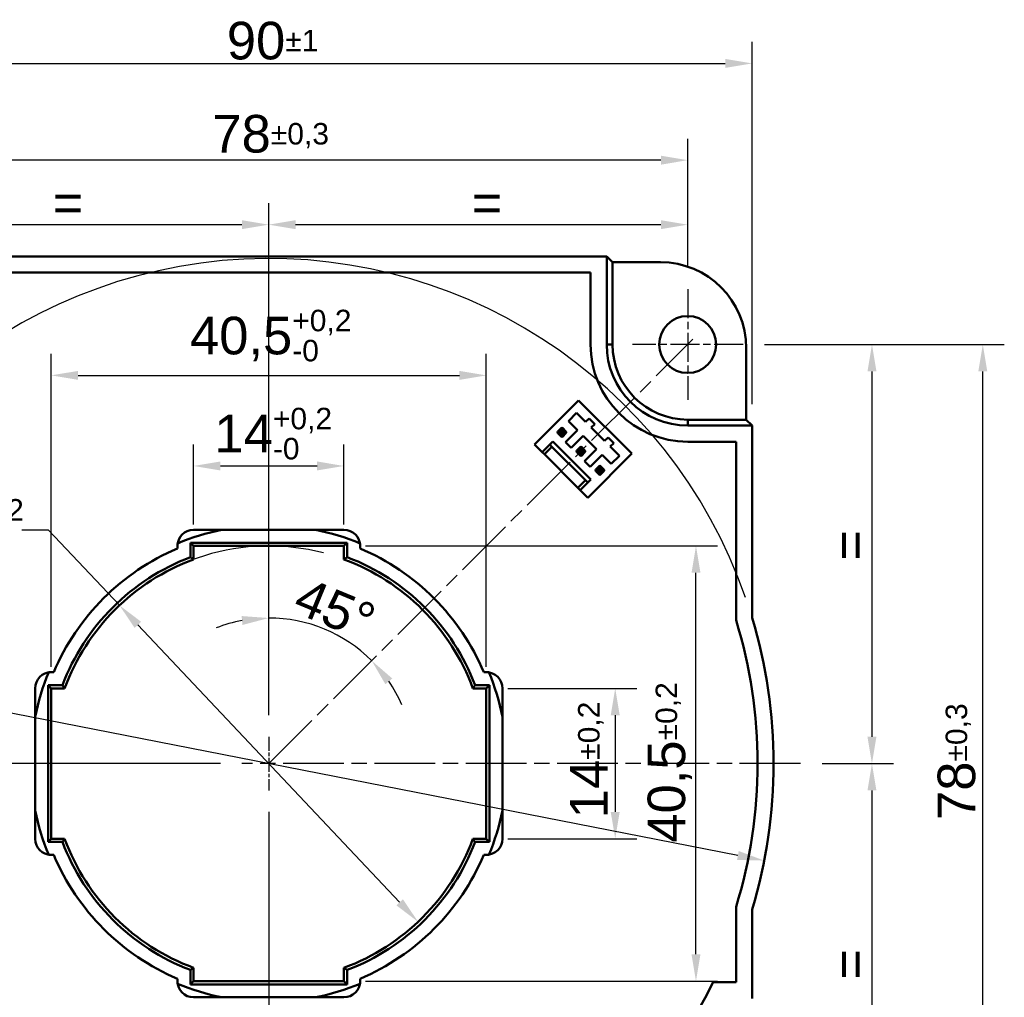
# Model space of a CAD drawing. Header units: millimetres. Extents: x 28 to 267, y 57 to 278.
# Tile 4 of 5: x 80 to 171, y 187 to 278. Entities that reach past the tile are written whole.
import ezdxf

# ---------------------------------------------------------------- set-up
doc = ezdxf.new("R2010")
doc.units = ezdxf.units.MM
doc.linetypes.add('CHAIN', pattern=[0.3543, 0.2362, -0.0295, 0.0591, -0.0295])
doc.linetypes.add('LONG_DASH_DOTTED', pattern=[0.3001, 0.2362, -0.0295, 0.0049, -0.0295])
for name, color, linetype, lineweight in [('Arêtes tangentes visibles(GABARIT)', 7, 'Continuous', 50), ('Arêtes visibles(GABARIT)', 7, 'Continuous', 50), ('Cotes(GABARIT)', 7, 'Continuous', 25), ('Ligne de centre(GABARIT)', 7, 'LONG_DASH_DOTTED', 25), ('Marque de centre(GABARIT)', 7, 'LONG_DASH_DOTTED', 25)]:
    doc.layers.add(name, color=color, linetype=linetype, lineweight=lineweight)
doc.styles.add('Courant-BSI', font='arial.ttf')
doc.dimstyles.new('MS-Relais', dxfattribs={"dimtxt": 3.5, "dimasz": 2.5, "dimexe": 2, "dimexo": 2, "dimgap": 0.3, "dimtad": 1, "dimtoh": 1, "dimrnd": 1e-08, "dimtxsty": 'Courant-BSI', "dimcen": 0.09, "dimdle": 6, "dimclrd": 7, "dimclre": 7, "dimclrt": 7, "dimazin": 2, "dimtfac": 0.571429, "dimtmove": 0, "dimatfit": 3, "dimfxl": 1, "dimtolj": 1, "dimlwd": 25, "dimlwe": 25, "dimarcsym": 0})

# ---------------------------------------------------------------- blocks, each defined once
blk = doc.blocks.new('*D21')
at = {"layer": 'Cotes(GABARIT)', "color": 7, "linetype": 'Continuous', "lineweight": 25}
for p, q in [((154.401, 208.909), (161.051, 208.909)), ((159.051, 206.409), (159.051, 172.409)), ((146.401, 169.909), (161.051, 169.909))]:
    blk.add_line(p, q, dxfattribs=at)
at = {"layer": 'Cotes(GABARIT)', "color": 7, "linetype": 'Continuous'}
for points in [[(158.634, 206.409), (159.467, 206.409), (159.051, 208.909)], [(158.634, 172.409), (159.467, 172.409), (159.051, 169.909)]]:
    blk.add_solid(points, dxfattribs=at)
at = {"layer": 'Defpoints', "color": 0, "linetype": 'Continuous'}
for p in [(152.401, 208.909), (144.401, 169.909), (159.051, 169.909)]:
    blk.add_point(p, dxfattribs=at)
at = {"layer": 'Cotes(GABARIT)', "color": 7, "linetype": 'Continuous', "lineweight": 25, "insert": (155.251, 187.438), "char_height": 3.5, "attachment_point": 1, "rotation": 90, "style": 'Courant-BSI'}
blk.add_mtext('\\A1; =', dxfattribs=at)
blk = doc.blocks.new('*D22')
at = {"layer": 'Cotes(GABARIT)', "color": 7, "linetype": 'Continuous', "lineweight": 25}
for p, q in [((149.051, 247.909), (161.051, 247.909)), ((159.051, 245.409), (159.051, 211.409)), ((154.401, 208.909), (161.051, 208.909))]:
    blk.add_line(p, q, dxfattribs=at)
at = {"layer": 'Cotes(GABARIT)', "color": 7, "linetype": 'Continuous'}
for points in [[(158.634, 245.409), (159.467, 245.409), (159.051, 247.909)], [(158.634, 211.409), (159.467, 211.409), (159.051, 208.909)]]:
    blk.add_solid(points, dxfattribs=at)
at = {"layer": 'Defpoints', "color": 0, "linetype": 'Continuous'}
for p in [(147.051, 247.909), (152.401, 208.909), (159.051, 208.909)]:
    blk.add_point(p, dxfattribs=at)
at = {"layer": 'Cotes(GABARIT)', "color": 7, "linetype": 'Continuous', "lineweight": 25, "insert": (155.251, 226.438), "char_height": 3.5, "attachment_point": 1, "rotation": 90, "style": 'Courant-BSI'}
blk.add_mtext('\\A1; =', dxfattribs=at)
blk = doc.blocks.new('*D23')
at = {"layer": 'Cotes(GABARIT)', "color": 7, "linetype": 'Continuous', "lineweight": 25}
for p, q in [((102.901, 213.409), (102.901, 261.059)), ((141.901, 255.059), (141.901, 261.059)), ((105.401, 259.059), (139.401, 259.059))]:
    blk.add_line(p, q, dxfattribs=at)
at = {"layer": 'Cotes(GABARIT)', "color": 7, "linetype": 'Continuous'}
for points in [[(105.401, 259.475), (105.401, 258.642), (102.901, 259.059)], [(139.401, 259.475), (139.401, 258.642), (141.901, 259.059)]]:
    blk.add_solid(points, dxfattribs=at)
at = {"layer": 'Defpoints', "color": 0, "linetype": 'Continuous'}
for p in [(141.901, 259.059), (141.901, 253.059), (102.901, 211.409)]:
    blk.add_point(p, dxfattribs=at)
at = {"layer": 'Cotes(GABARIT)', "color": 7, "linetype": 'Continuous', "lineweight": 25, "insert": (120.43, 262.859), "char_height": 3.5, "attachment_point": 1, "style": 'Courant-BSI'}
blk.add_mtext('\\A1; =', dxfattribs=at)
blk = doc.blocks.new('*D24')
at = {"layer": 'Cotes(GABARIT)', "color": 7, "linetype": 'Continuous', "lineweight": 25}
for p, q in [((63.901, 255.059), (63.901, 261.059)), ((102.901, 213.409), (102.901, 261.059)), ((66.401, 259.059), (100.401, 259.059))]:
    blk.add_line(p, q, dxfattribs=at)
at = {"layer": 'Cotes(GABARIT)', "color": 7, "linetype": 'Continuous'}
for points in [[(66.401, 259.475), (66.401, 258.642), (63.901, 259.059)], [(100.401, 259.475), (100.401, 258.642), (102.901, 259.059)]]:
    blk.add_solid(points, dxfattribs=at)
at = {"layer": 'Defpoints', "color": 0, "linetype": 'Continuous'}
for p in [(102.901, 259.059), (63.901, 253.059), (102.901, 211.409)]:
    blk.add_point(p, dxfattribs=at)
at = {"layer": 'Cotes(GABARIT)', "color": 7, "linetype": 'Continuous', "lineweight": 25, "insert": (81.43, 262.859), "char_height": 3.5, "attachment_point": 1, "style": 'Courant-BSI'}
blk.add_mtext('\\A1; =', dxfattribs=at)
blk = doc.blocks.new('*D25')
at = {"layer": 'Cotes(GABARIT)', "color": 7, "linetype": 'Continuous', "lineweight": 25}
for p, q in [((95.901, 231.159), (95.901, 238.603)), ((109.901, 231.159), (109.901, 238.603)), ((98.401, 236.603), (107.401, 236.603))]:
    blk.add_line(p, q, dxfattribs=at)
at = {"layer": 'Cotes(GABARIT)', "color": 7, "linetype": 'Continuous'}
for points in [[(98.401, 237.02), (98.401, 236.186), (95.901, 236.603)], [(107.401, 237.02), (107.401, 236.186), (109.901, 236.603)]]:
    blk.add_solid(points, dxfattribs=at)
at = {"layer": 'Defpoints', "color": 0, "linetype": 'Continuous'}
for p in [(109.901, 236.603), (95.901, 229.159), (109.901, 229.159)]:
    blk.add_point(p, dxfattribs=at)
at = {"layer": 'Cotes(GABARIT)', "color": 7, "linetype": 'Continuous', "lineweight": 25, "insert": (97.841, 242.016), "char_height": 3.5, "attachment_point": 1, "style": 'Courant-BSI'}
blk.add_mtext('\\A1;14{\\H2.000000;\\S+0,2^ -0;}', dxfattribs=at)
blk = doc.blocks.new('*D26')
at = {"layer": 'Cotes(GABARIT)', "color": 7, "linetype": 'Continuous', "lineweight": 25}
for p, q in [((82.651, 217.909), (82.651, 247.034)), ((123.151, 217.909), (123.151, 247.034)), ((85.151, 245.034), (120.651, 245.034))]:
    blk.add_line(p, q, dxfattribs=at)
at = {"layer": 'Cotes(GABARIT)', "color": 7, "linetype": 'Continuous'}
for points in [[(85.151, 245.45), (85.151, 244.617), (82.651, 245.034)], [(120.651, 245.45), (120.651, 244.617), (123.151, 245.034)]]:
    blk.add_solid(points, dxfattribs=at)
at = {"layer": 'Defpoints', "color": 0, "linetype": 'Continuous'}
for p in [(123.151, 245.034), (82.651, 215.909), (123.151, 215.909)]:
    blk.add_point(p, dxfattribs=at)
at = {"layer": 'Cotes(GABARIT)', "color": 7, "linetype": 'Continuous', "lineweight": 25, "insert": (95.567, 251.139), "char_height": 3.5, "attachment_point": 1, "style": 'Courant-BSI'}
blk.add_mtext('\\A1;40,5{\\H2.000000;\\S+0,2^ -0;}', dxfattribs=at)
blk = doc.blocks.new('*D27')
at = {"layer": 'Cotes(GABARIT)', "color": 7, "linetype": 'Continuous', "lineweight": 25}
for p, q in [((125.151, 215.909), (137.151, 215.909)), ((135.151, 213.409), (135.151, 204.409)), ((125.151, 201.909), (137.151, 201.909))]:
    blk.add_line(p, q, dxfattribs=at)
at = {"layer": 'Cotes(GABARIT)', "color": 7, "linetype": 'Continuous'}
for points in [[(134.734, 213.409), (135.567, 213.409), (135.151, 215.909)], [(134.734, 204.409), (135.567, 204.409), (135.151, 201.909)]]:
    blk.add_solid(points, dxfattribs=at)
at = {"layer": 'Defpoints', "color": 0, "linetype": 'Continuous'}
for p in [(123.151, 215.909), (123.151, 201.909), (135.151, 201.909)]:
    blk.add_point(p, dxfattribs=at)
at = {"layer": 'Cotes(GABARIT)', "color": 7, "linetype": 'Continuous', "lineweight": 25, "insert": (130.941, 203.821), "char_height": 3.5, "attachment_point": 1, "rotation": 90, "style": 'Courant-BSI'}
blk.add_mtext('\\A1;14{\\H2.000000;±0,2}', dxfattribs=at)
blk = doc.blocks.new('*D28')
at = {"layer": 'Cotes(GABARIT)', "color": 7, "linetype": 'Continuous', "lineweight": 25}
for p, q in [((111.901, 229.159), (144.669, 229.159)), ((142.669, 191.159), (142.669, 226.659)), ((111.901, 188.659), (144.669, 188.659))]:
    blk.add_line(p, q, dxfattribs=at)
at = {"layer": 'Cotes(GABARIT)', "color": 7, "linetype": 'Continuous'}
for points in [[(142.253, 226.659), (143.086, 226.659), (142.669, 229.159)], [(142.253, 191.159), (143.086, 191.159), (142.669, 188.659)]]:
    blk.add_solid(points, dxfattribs=at)
at = {"layer": 'Defpoints', "color": 0, "linetype": 'Continuous'}
for p in [(109.901, 229.159), (142.669, 229.159), (109.901, 188.659)]:
    blk.add_point(p, dxfattribs=at)
at = {"layer": 'Cotes(GABARIT)', "color": 7, "linetype": 'Continuous', "lineweight": 25, "insert": (138.163, 201.547), "char_height": 3.5, "attachment_point": 1, "rotation": 90, "style": 'Courant-BSI'}
blk.add_mtext('\\A1;40,5{\\H2.000000;±0,2}', dxfattribs=at)
blk = doc.blocks.new('*D29')
at = {"layer": 'Cotes(GABARIT)', "color": 7, "linetype": 'Continuous', "lineweight": 25}
for p, q in [((149.051, 247.909), (171.372, 247.909)), ((169.372, 172.409), (169.372, 245.409)), ((146.401, 169.909), (171.372, 169.909))]:
    blk.add_line(p, q, dxfattribs=at)
at = {"layer": 'Cotes(GABARIT)', "color": 7, "linetype": 'Continuous'}
for points in [[(168.955, 245.409), (169.788, 245.409), (169.372, 247.909)], [(168.955, 172.409), (169.788, 172.409), (169.372, 169.909)]]:
    blk.add_solid(points, dxfattribs=at)
at = {"layer": 'Defpoints', "color": 0, "linetype": 'Continuous'}
for p in [(147.051, 247.909), (169.372, 247.909), (144.401, 169.909)]:
    blk.add_point(p, dxfattribs=at)
at = {"layer": 'Cotes(GABARIT)', "color": 7, "linetype": 'Continuous', "lineweight": 25, "insert": (165.162, 203.66), "char_height": 3.5, "attachment_point": 1, "rotation": 90, "style": 'Courant-BSI'}
blk.add_mtext('\\A1;78{\\H2.000000;±0,3}', dxfattribs=at)
blk = doc.blocks.new('*D30')
at = {"layer": 'Cotes(GABARIT)', "color": 7, "linetype": 'Continuous', "lineweight": 25}
for p, q in [((63.901, 255.059), (63.901, 267.059)), ((141.901, 255.059), (141.901, 267.059)), ((139.401, 265.059), (66.401, 265.059))]:
    blk.add_line(p, q, dxfattribs=at)
at = {"layer": 'Cotes(GABARIT)', "color": 7, "linetype": 'Continuous'}
for points in [[(66.401, 265.475), (66.401, 264.642), (63.901, 265.059)], [(139.401, 265.475), (139.401, 264.642), (141.901, 265.059)]]:
    blk.add_solid(points, dxfattribs=at)
at = {"layer": 'Defpoints', "color": 0, "linetype": 'Continuous'}
for p in [(63.901, 265.059), (63.901, 253.059), (141.901, 253.059)]:
    blk.add_point(p, dxfattribs=at)
at = {"layer": 'Cotes(GABARIT)', "color": 7, "linetype": 'Continuous', "lineweight": 25, "insert": (97.652, 269.269), "char_height": 3.5, "attachment_point": 1, "style": 'Courant-BSI'}
blk.add_mtext('\\A1;78{\\H2.000000;±0,3}', dxfattribs=at)
blk = doc.blocks.new('*D32')
at = {"layer": 'Cotes(GABARIT)', "color": 7, "linetype": 'Continuous', "lineweight": 25}
blk.add_line((102.901, 213.409), (102.901, 224.453), dxfattribs=at)
for start, end in [(100.59076, 111.18153), (45, 90), (23.81847, 34.40924)]:
    blk.add_arc((102.901, 208.909), 13.544, start, end, dxfattribs=at)
at = {"layer": 'Cotes(GABARIT)', "color": 7, "linetype": 'Continuous'}
for points in [[(100.373, 222.637), (100.45, 221.807), (102.901, 222.453)], [(113.754, 216.296), (114.395, 216.829), (112.478, 218.486)]]:
    blk.add_solid(points, dxfattribs=at)
at = {"layer": 'Defpoints', "color": 0, "linetype": 'Continuous'}
for p in [(109.673, 220.638), (102.901, 211.409), (104.315, 210.323), (102.901, 208.909)]:
    blk.add_point(p, dxfattribs=at)
at = {"layer": 'Cotes(GABARIT)', "color": 7, "linetype": 'Continuous', "lineweight": 25, "insert": (106.324, 226.329), "char_height": 3.5, "attachment_point": 1, "rotation": 337.5, "style": 'Courant-BSI'}
blk.add_mtext('\\A1;45°', dxfattribs=at)
blk = doc.blocks.new('*D33')
at = {"layer": 'Cotes(GABARIT)', "color": 7, "linetype": 'Continuous', "lineweight": 25}
for p, q in [((82.408, 230.62), (79.908, 230.62)), ((89.001, 223.635), (82.408, 230.62)), ((115.084, 196.001), (90.717, 221.817))]:
    blk.add_line(p, q, dxfattribs=at)
blk.add_arc((102.901, 208.909), 20.25, 75.43559, 139.00483, dxfattribs=at)
at = {"layer": 'Cotes(GABARIT)', "color": 7, "linetype": 'Continuous'}
for points in [[(91.02, 222.103), (90.414, 221.531), (89.001, 223.635)], [(115.387, 196.287), (114.781, 195.715), (116.8, 194.182)]]:
    blk.add_solid(points, dxfattribs=at)
at = {"layer": 'Defpoints', "color": 0, "linetype": 'Continuous'}
for p in [(89.001, 223.635), (116.8, 194.182)]:
    blk.add_point(p, dxfattribs=at)
at = {"layer": 'Cotes(GABARIT)', "color": 7, "linetype": 'Continuous', "lineweight": 25, "insert": (61.273, 233.523), "char_height": 3.5, "attachment_point": 1, "style": 'Courant-BSI'}
blk.add_mtext('\\A1;∅40,5{\\H2.000000;\\S+0,2^ -0;}', dxfattribs=at)
blk = doc.blocks.new('*D36')
at = {"layer": 'Cotes(GABARIT)', "color": 7, "linetype": 'Continuous', "lineweight": 25}
for p, q in [((102.901, 204.409), (102.901, 151.154)), ((47.962, 159.109), (47.962, 151.154)), ((50.462, 153.154), (100.401, 153.154))]:
    blk.add_line(p, q, dxfattribs=at)
at = {"layer": 'Cotes(GABARIT)', "color": 7, "linetype": 'Continuous'}
for points in [[(50.462, 153.57), (50.462, 152.737), (47.962, 153.154)], [(100.401, 153.57), (100.401, 152.737), (102.901, 153.154)]]:
    blk.add_solid(points, dxfattribs=at)
at = {"layer": 'Defpoints', "color": 0, "linetype": 'Continuous'}
for p in [(102.901, 206.409), (47.962, 161.109), (102.901, 153.154)]:
    blk.add_point(p, dxfattribs=at)
at = {"layer": 'Cotes(GABARIT)', "color": 7, "linetype": 'Continuous', "lineweight": 25, "insert": (73.461, 156.954), "char_height": 3.5, "attachment_point": 1, "style": 'Courant-BSI'}
blk.add_mtext('\\A1; =', dxfattribs=at)
blk = doc.blocks.new('*D37')
at = {"layer": 'Cotes(GABARIT)', "color": 7, "linetype": 'Continuous', "lineweight": 25}
for p, q in [((102.901, 204.409), (102.901, 151.154)), ((157.839, 159.109), (157.839, 151.154)), ((105.401, 153.154), (155.339, 153.154))]:
    blk.add_line(p, q, dxfattribs=at)
at = {"layer": 'Cotes(GABARIT)', "color": 7, "linetype": 'Continuous'}
for points in [[(105.401, 153.57), (105.401, 152.737), (102.901, 153.154)], [(155.339, 153.57), (155.339, 152.737), (157.839, 153.154)]]:
    blk.add_solid(points, dxfattribs=at)
at = {"layer": 'Defpoints', "color": 0, "linetype": 'Continuous'}
for p in [(102.901, 206.409), (157.839, 161.109), (157.839, 153.154)]:
    blk.add_point(p, dxfattribs=at)
at = {"layer": 'Cotes(GABARIT)', "color": 7, "linetype": 'Continuous', "lineweight": 25, "insert": (128.399, 156.954), "char_height": 3.5, "attachment_point": 1, "style": 'Courant-BSI'}
blk.add_mtext('\\A1; =', dxfattribs=at)
blk = doc.blocks.new('*D38')
at = {"layer": 'Cotes(GABARIT)', "color": 7, "linetype": 'Continuous', "lineweight": 25}
for p, q in [((98.401, 208.909), (30.326, 208.909)), ((32.326, 206.409), (32.326, 163.609)), ((49.462, 161.109), (30.326, 161.109))]:
    blk.add_line(p, q, dxfattribs=at)
at = {"layer": 'Cotes(GABARIT)', "color": 7, "linetype": 'Continuous'}
for points in [[(31.91, 206.409), (32.743, 206.409), (32.326, 208.909)], [(31.91, 163.609), (32.743, 163.609), (32.326, 161.109)]]:
    blk.add_solid(points, dxfattribs=at)
at = {"layer": 'Defpoints', "color": 0, "linetype": 'Continuous'}
for p in [(100.401, 208.909), (32.326, 161.109), (51.462, 161.109)]:
    blk.add_point(p, dxfattribs=at)
at = {"layer": 'Cotes(GABARIT)', "color": 7, "linetype": 'Continuous', "lineweight": 25, "insert": (27.82, 177.636), "char_height": 3.5, "attachment_point": 1, "rotation": 90, "style": 'Courant-BSI'}
blk.add_mtext('\\A1;47,8{\\H2.000000;±0,3}', dxfattribs=at)
blk = doc.blocks.new('*D39')
at = {"layer": 'Cotes(GABARIT)', "color": 7, "linetype": 'Continuous', "lineweight": 25}
for p, q in [((56.776, 217.939), (39.91, 221.24)), ((146.572, 200.359), (59.23, 217.458))]:
    blk.add_line(p, q, dxfattribs=at)
blk.add_arc((102.901, 208.909), 47, 19.21286, 171.36136, dxfattribs=at)
at = {"layer": 'Cotes(GABARIT)', "color": 7, "linetype": 'Continuous'}
for points in [[(59.31, 217.867), (59.15, 217.049), (56.776, 217.939)], [(146.652, 200.768), (146.492, 199.95), (149.025, 199.879)]]:
    blk.add_solid(points, dxfattribs=at)
at = {"layer": 'Defpoints', "color": 0, "linetype": 'Continuous'}
for p in [(56.776, 217.939), (149.025, 199.879)]:
    blk.add_point(p, dxfattribs=at)
at = {"layer": 'Cotes(GABARIT)', "color": 7, "linetype": 'Continuous', "lineweight": 25, "insert": (27.992, 223.125), "char_height": 3.5, "attachment_point": 1, "style": 'Courant-BSI'}
blk.add_mtext('\\A1;∅94{\\H2.000000;±1}', dxfattribs=at)
blk = doc.blocks.new('*D40')
at = {"layer": 'Cotes(GABARIT)', "color": 7, "linetype": 'Continuous', "lineweight": 25}
for p, q in [((57.901, 242.364), (57.901, 276.064)), ((147.901, 242.364), (147.901, 276.064)), ((60.401, 274.064), (145.401, 274.064))]:
    blk.add_line(p, q, dxfattribs=at)
at = {"layer": 'Cotes(GABARIT)', "color": 7, "linetype": 'Continuous'}
for points in [[(60.401, 274.481), (60.401, 273.648), (57.901, 274.064)], [(145.401, 274.481), (145.401, 273.648), (147.901, 274.064)]]:
    blk.add_solid(points, dxfattribs=at)
at = {"layer": 'Defpoints', "color": 0, "linetype": 'Continuous'}
for p in [(147.901, 274.064), (57.901, 240.364), (147.901, 240.364)]:
    blk.add_point(p, dxfattribs=at)
at = {"layer": 'Cotes(GABARIT)', "color": 7, "linetype": 'Continuous', "lineweight": 25, "insert": (98.996, 277.938), "char_height": 3.5, "attachment_point": 1, "style": 'Courant-BSI'}
blk.add_mtext('\\A1;90{\\H2.000000;±1}', dxfattribs=at)

msp = doc.modelspace()

# ---------------------------------------------------------------- linework, layer by layer
at = {"layer": 'Arêtes tangentes visibles(GABARIT)'}
for p, q in [((134.356, 247.9087), (134.9006, 247.9087)), ((141.9006, 240.3641), (141.9006, 240.9087)), ((129.8117, 239.8043), (129.815, 239.801)), ((129.815, 239.6662), (129.8117, 239.6629)), ((129.815, 239.801), (130.1226, 240.1086)), ((130.1226, 239.801), (129.815, 239.801)), ((129.815, 239.6662), (130.1226, 239.6662)), ((130.1226, 239.3586), (129.815, 239.6662)), ((130.1226, 240.1086), (130.1193, 240.1119)), ((130.1193, 239.3553), (130.1226, 239.3586)), ((130.1226, 240.1086), (130.1226, 239.801)), ((130.1226, 239.6662), (130.1226, 239.3586)), ((130.2607, 240.1119), (130.2574, 240.1086)), ((130.2574, 239.801), (130.2574, 240.1086)), ((130.2574, 240.1086), (130.565, 239.801)), ((130.565, 239.801), (130.2574, 239.801)), ((130.2574, 239.3586), (130.2574, 239.6662)), ((130.2574, 239.6662), (130.565, 239.6662)), ((130.565, 239.6662), (130.2574, 239.3586)), ((130.2574, 239.3586), (130.2607, 239.3553)), ((130.565, 239.801), (130.5683, 239.8043)), ((130.5683, 239.6629), (130.565, 239.6662)), ((131.5828, 238.0332), (131.8903, 238.3408)), ((131.8903, 238.3408), (131.887, 238.3441)), ((131.8903, 238.3408), (131.8903, 238.0332)), ((132.0285, 238.3441), (132.0251, 238.3408)), ((132.0251, 238.0332), (132.0251, 238.3408)), ((132.0251, 238.3408), (132.3327, 238.0332)), ((131.5794, 238.0365), (131.5828, 238.0332)), ((131.5828, 237.8984), (131.5794, 237.8951)), ((131.8903, 238.0332), (131.5828, 238.0332)), ((131.5828, 237.8984), (131.8903, 237.8984)), ((131.8903, 237.5908), (131.5828, 237.8984)), ((131.887, 237.5875), (131.8903, 237.5908)), ((131.8903, 237.8984), (131.8903, 237.5908)), ((132.3327, 238.0332), (132.0251, 238.0332)), ((132.0251, 237.5908), (132.0251, 237.8984)), ((132.0251, 237.8984), (132.3327, 237.8984)), ((132.3327, 237.8984), (132.0251, 237.5908)), ((132.0251, 237.5908), (132.0285, 237.5875)), ((132.3327, 238.0332), (132.336, 238.0365)), ((132.336, 237.8951), (132.3327, 237.8984)), ((133.3505, 236.2655), (133.6581, 236.573)), ((133.6581, 236.573), (133.6548, 236.5764)), ((133.6581, 236.573), (133.6581, 236.2655)), ((133.7962, 236.5764), (133.7929, 236.573)), ((133.7929, 236.2655), (133.7929, 236.573)), ((133.7929, 236.573), (134.1005, 236.2655)), ((133.3472, 236.2688), (133.3505, 236.2655)), ((133.3505, 236.1307), (133.3472, 236.1274)), ((133.6581, 236.2655), (133.3505, 236.2655)), ((133.3505, 236.1307), (133.6581, 236.1307)), ((133.6581, 235.8231), (133.3505, 236.1307)), ((133.6548, 235.8198), (133.6581, 235.8231)), ((133.6581, 236.1307), (133.6581, 235.8231)), ((134.1005, 236.2655), (133.7929, 236.2655)), ((133.7929, 235.8231), (133.7929, 236.1307)), ((133.7929, 236.1307), (134.1005, 236.1307)), ((134.1005, 236.1307), (133.7929, 235.8231)), ((133.7929, 235.8231), (133.7962, 235.8198)), ((134.1005, 236.2655), (134.1038, 236.2688)), ((134.1038, 236.1274), (134.1005, 236.1307))]:
    msp.add_line(p, q, dxfattribs=at)
for centre, major_axis, start_param, end_param in [((129.8824, 239.7336), (0, 0.1), 0.8312499, 2.3103428), ((130.19, 239.7336), (0, -0.1), 3.9728425, 5.4519354), ((130.19, 240.0412), (-0.1, 0), 3.9728425, 5.4519354), ((130.19, 239.7336), (0.1, 0), 0.8312499, 2.3103428), ((130.19, 239.7336), (-0.1, 0), 0.8312499, 2.3103428), ((130.19, 239.426), (0.1, 0), 3.9728425, 5.4519354), ((130.19, 239.7336), (0, 0.1), 3.9728425, 5.4519354), ((130.4976, 239.7336), (0, -0.1), 0.8312499, 2.3103428), ((131.9577, 238.2734), (-0.1, 0), 3.9728425, 5.4519354), ((131.6502, 237.9658), (0, 0.1), 0.8312499, 2.3103428), ((131.9577, 237.9658), (0, 0.1), 0.8312499, 2.3103428), ((131.9577, 237.9658), (-0.1, 0), 3.9728425, 5.4519354), ((131.9577, 237.9658), (0.1, 0), 3.9728425, 5.4519354), ((131.9577, 237.6582), (0.1, 0), 3.9728425, 5.4519354), ((131.9577, 237.9658), (0, -0.1), 0.8312499, 2.3103428), ((132.2653, 237.9658), (0, -0.1), 0.8312499, 2.3103428), ((133.7255, 236.5057), (-0.1, 0), 3.9728425, 5.4519354), ((133.4179, 236.1981), (0, 0.1), 0.8312499, 2.3103428), ((133.7255, 236.1981), (0, -0.1), 3.9728425, 5.4519354), ((133.7255, 236.1981), (0.1, 0), 0.8312499, 2.3103428), ((133.7255, 236.1981), (-0.1, 0), 0.8312499, 2.3103428), ((133.7255, 235.8905), (0.1, 0), 3.9728425, 5.4519354), ((133.7255, 236.1981), (0, 0.1), 3.9728425, 5.4519354), ((134.0331, 236.1981), (0, -0.1), 0.8312499, 2.3103428)]:
    msp.add_ellipse(centre, major_axis=major_axis, ratio=0.9122582, start_param=start_param, end_param=end_param, dxfattribs=at)
at = {"layer": 'Arêtes visibles(GABARIT)'}
for p, q in [((71.4452, 256.1087), (134.356, 256.1087)), ((134.356, 256.1087), (134.9006, 255.5641)), ((134.356, 247.9087), (134.356, 256.1087)), ((134.9006, 255.5641), (139.3573, 255.5641)), ((134.9006, 255.5641), (134.9006, 247.9087)), ((72.9455, 254.6085), (132.8558, 254.6085)), ((72.9455, 254.6085), (132.8558, 254.6085)), ((132.8558, 254.6085), (132.8558, 247.9087)), ((132.8558, 254.6085), (132.8558, 247.9087)), ((147.356, 247.5653), (147.356, 240.9087)), ((127.6444, 238.6022), (131.7456, 242.7034)), ((136.6954, 237.7537), (131.7456, 242.7034)), ((130.7898, 240.7824), (131.5504, 241.543)), ((131.5504, 241.543), (132.3936, 240.6998)), ((131.633, 239.9392), (130.7898, 240.7824)), ((132.3936, 240.6998), (132.7275, 241.0337)), ((132.7275, 241.0337), (133.2578, 240.5034)), ((133.2578, 240.5034), (132.9239, 240.1694)), ((132.9239, 240.1694), (134.1614, 238.932)), ((141.9006, 240.9087), (147.356, 240.9087)), ((147.9006, 240.3641), (141.9006, 240.3641)), ((147.356, 240.9087), (147.9006, 240.3641)), ((147.9006, 240.3641), (147.9006, 222.4734)), ((130.1193, 240.1119), (129.8117, 239.8043)), ((129.8117, 239.6629), (130.1193, 239.3553)), ((130.5683, 239.8043), (130.2607, 240.1119)), ((130.2607, 239.3553), (130.5683, 239.6629)), ((131.633, 239.9392), (130.5259, 238.832)), ((132.1633, 239.4089), (131.0562, 238.3017)), ((133.4008, 238.1714), (132.1633, 239.4089)), ((134.1614, 238.932), (134.4953, 239.2659)), ((134.4953, 239.2659), (135.0256, 238.7356)), ((128.3515, 237.8951), (127.6444, 238.6022)), ((128.3515, 237.8951), (129.0586, 238.6022)), ((128.5574, 237.6892), (129.2645, 238.3963)), ((129.0586, 238.6022), (129.3414, 238.8851)), ((129.2645, 238.3963), (129.0586, 238.6022)), ((132.3882, 235.2726), (129.2645, 238.3963)), ((132.877, 235.3495), (129.3414, 238.8851)), ((130.5259, 238.832), (131.0562, 238.3017)), ((131.887, 238.3441), (131.5794, 238.0365)), ((132.336, 238.0365), (132.0285, 238.3441)), ((135.0256, 238.7356), (134.6917, 238.4017)), ((134.6917, 238.4017), (135.5349, 237.5585)), ((141.9006, 238.8639), (146.4004, 238.8639)), ((141.9006, 238.8639), (146.4004, 238.8639)), ((146.4004, 238.8639), (146.4004, 222.2504)), ((146.4004, 238.8639), (146.4004, 222.2504)), ((128.5574, 237.6892), (128.3515, 237.8951)), ((131.6811, 234.5655), (128.5574, 237.6892)), ((131.5794, 237.8951), (131.887, 237.5875)), ((132.0285, 237.5875), (132.336, 237.8951)), ((133.4008, 238.1714), (132.2936, 237.0643)), ((132.5941, 233.6525), (136.6954, 237.7537)), ((133.9311, 237.6411), (132.8239, 236.5339)), ((134.7743, 236.7979), (133.9311, 237.6411)), ((135.5349, 237.5585), (134.7743, 236.7979)), ((132.2936, 237.0643), (132.8239, 236.5339)), ((133.6548, 236.5764), (133.3472, 236.2688)), ((134.1038, 236.2688), (133.7962, 236.5764)), ((133.3472, 236.1274), (133.6548, 235.8198)), ((133.7962, 235.8198), (134.1038, 236.1274)), ((132.3882, 235.2726), (131.6811, 234.5655)), ((131.887, 234.3596), (132.5941, 235.0667)), ((132.5941, 235.0667), (132.3882, 235.2726)), ((132.5941, 235.0667), (132.877, 235.3495)), ((131.887, 234.3596), (131.6811, 234.5655)), ((132.5941, 233.6525), (131.887, 234.3596)), ((109.9009, 230.6587), (95.9004, 230.6587)), ((98.5406, 230.6587), (107.2607, 230.6587)), ((94.4006, 228.929), (94.4006, 229.3983)), ((94.4006, 229.159), (94.4006, 228.929)), ((95.6039, 229.4555), (110.1974, 229.4555)), ((95.6039, 229.4555), (95.9006, 229.1587)), ((95.6039, 228.1162), (95.6039, 229.4555)), ((95.9006, 229.1587), (109.9006, 229.1587)), ((95.9006, 227.9104), (95.9006, 229.1587)), ((110.1974, 229.4555), (109.9006, 229.1587)), ((109.9006, 229.1587), (109.9006, 227.9104)), ((110.1974, 229.4555), (110.1974, 228.1162)), ((111.4006, 229.3983), (111.4006, 228.929)), ((111.4006, 228.929), (111.4006, 229.159)), ((95.7639, 228.0055), (95.7057, 228.0458)), ((95.9006, 227.9104), (95.8715, 227.9306)), ((109.9297, 227.9306), (109.9006, 227.9104)), ((110.0956, 228.0458), (110.0373, 228.0055)), ((82.4111, 217.4087), (82.8803, 217.4087)), ((82.8803, 217.4087), (82.6504, 217.4087)), ((122.9209, 217.4087), (123.3902, 217.4087)), ((123.1509, 217.4087), (122.9209, 217.4087)), ((81.1506, 215.909), (81.1506, 201.9085)), ((82.3539, 201.612), (82.3539, 216.2055)), ((82.3539, 216.2055), (83.6932, 216.2055)), ((82.3539, 216.2055), (82.6506, 215.9087)), ((82.6506, 201.9087), (82.6506, 215.9087)), ((82.6506, 215.9087), (83.899, 215.9087)), ((83.7661, 216.1), (83.8014, 216.0491)), ((83.8813, 215.9342), (83.899, 215.9087)), ((121.9023, 215.9087), (121.92, 215.9342)), ((121.9023, 215.9087), (123.1506, 215.9087)), ((121.9999, 216.0491), (122.0352, 216.1)), ((122.1081, 216.2055), (123.4474, 216.2055)), ((123.4474, 216.2055), (123.1506, 215.9087)), ((123.1506, 215.9087), (123.1506, 201.9087)), ((123.4474, 216.2055), (123.4474, 201.612)), ((124.6506, 201.9085), (124.6506, 215.909)), ((81.1506, 204.5487), (81.1506, 213.2688)), ((124.6506, 213.2688), (124.6506, 204.5487)), ((82.3539, 201.612), (82.6506, 201.9087)), ((83.899, 201.9087), (82.6506, 201.9087)), ((83.7984, 201.764), (83.7691, 201.7218)), ((83.899, 201.9087), (83.8842, 201.8876)), ((123.1506, 201.9087), (121.9023, 201.9087)), ((121.917, 201.8876), (121.9023, 201.9087)), ((122.0322, 201.7218), (122.0029, 201.764)), ((123.4474, 201.612), (123.1506, 201.9087)), ((83.6932, 201.612), (82.3539, 201.612)), ((123.4474, 201.612), (122.1081, 201.612)), ((82.8803, 200.4087), (82.4111, 200.4087)), ((82.6504, 200.4087), (82.8803, 200.4087)), ((123.3902, 200.4087), (122.9209, 200.4087)), ((122.9209, 200.4087), (123.1509, 200.4087)), ((146.4004, 195.5671), (146.4004, 188.5573)), ((146.4004, 195.5671), (146.4004, 188.5573)), ((147.9006, 195.3441), (147.9006, 187.0571)), ((95.7174, 189.7797), (95.7523, 189.8039)), ((95.8831, 189.8949), (95.9006, 189.9071)), ((95.9006, 188.6587), (95.9006, 189.9071)), ((109.9006, 189.9071), (109.9006, 188.6587)), ((109.9006, 189.9071), (109.9181, 189.8949)), ((110.049, 189.8039), (110.0839, 189.7797)), ((94.4006, 188.4191), (94.4006, 188.8884)), ((94.4006, 188.8884), (94.4006, 188.6585)), ((95.6039, 188.362), (95.6039, 189.7013)), ((110.1974, 189.7013), (110.1974, 188.362)), ((111.4006, 188.8884), (111.4006, 188.4191)), ((111.4006, 188.6585), (111.4006, 188.8884)), ((95.6039, 188.362), (95.9006, 188.6587)), ((110.1974, 188.362), (95.6039, 188.362)), ((109.9006, 188.6587), (95.9006, 188.6587)), ((110.1974, 188.362), (109.9006, 188.6587)), ((146.4004, 188.5573), (144.2758, 188.5573)), ((146.4004, 188.5573), (144.2758, 188.5573)), ((95.9004, 187.1587), (109.9009, 187.1587)), ((107.2607, 187.1587), (98.5406, 187.1587))]:
    msp.add_line(p, q, dxfattribs=at)
at = {"layer": 'Arêtes visibles(GABARIT)', "flags": 128}
for points in [[(95.7057, 228.0458), (95.7015, 228.0488), (95.6972, 228.0517), (95.693, 228.0546), (95.6888, 228.0575), (95.6845, 228.0605), (95.6803, 228.0634), (95.676, 228.0663), (95.6718, 228.0693), (95.6676, 228.0722), (95.6633, 228.0751), (95.6591, 228.0781), (95.6548, 228.081), (95.6506, 228.0839), (95.6464, 228.0869), (95.6421, 228.0898), (95.6379, 228.0927), (95.6336, 228.0957), (95.6294, 228.0986), (95.6251, 228.1015), (95.6209, 228.1044), (95.6166, 228.1074), (95.6124, 228.1103), (95.6081, 228.1132), (95.6039, 228.1162)], [(95.8715, 227.9306), (95.8671, 227.9338), (95.8626, 227.9369), (95.8581, 227.94), (95.8536, 227.9431), (95.8492, 227.9462), (95.8447, 227.9493), (95.8402, 227.9525), (95.8357, 227.9556), (95.8312, 227.9587), (95.8268, 227.9618), (95.8223, 227.9649), (95.8178, 227.968), (95.8133, 227.9712), (95.8088, 227.9743), (95.8043, 227.9774), (95.7998, 227.9805), (95.7954, 227.9836), (95.7909, 227.9868), (95.7864, 227.9899), (95.7819, 227.993), (95.7774, 227.9961), (95.7729, 227.9992), (95.7684, 228.0023), (95.7639, 228.0055)], [(110.0373, 228.0055), (110.0329, 228.0023), (110.0284, 227.9992), (110.0239, 227.9961), (110.0194, 227.993), (110.0149, 227.9899), (110.0104, 227.9868), (110.0059, 227.9836), (110.0014, 227.9805), (109.9969, 227.9774), (109.9925, 227.9743), (109.988, 227.9712), (109.9835, 227.968), (109.979, 227.9649), (109.9745, 227.9618), (109.97, 227.9587), (109.9656, 227.9556), (109.9611, 227.9525), (109.9566, 227.9493), (109.9521, 227.9462), (109.9476, 227.9431), (109.9432, 227.94), (109.9387, 227.9369), (109.9342, 227.9338), (109.9297, 227.9306)], [(110.1974, 228.1162), (110.1931, 228.1132), (110.1889, 228.1103), (110.1846, 228.1074), (110.1804, 228.1044), (110.1761, 228.1015), (110.1719, 228.0986), (110.1676, 228.0957), (110.1634, 228.0927), (110.1592, 228.0898), (110.1549, 228.0869), (110.1507, 228.0839), (110.1464, 228.081), (110.1422, 228.0781), (110.1379, 228.0751), (110.1337, 228.0722), (110.1295, 228.0693), (110.1252, 228.0663), (110.121, 228.0634), (110.1168, 228.0605), (110.1125, 228.0575), (110.1083, 228.0546), (110.104, 228.0517), (110.0998, 228.0488), (110.0956, 228.0458)], [(83.6932, 216.2055), (83.6962, 216.2011), (83.6993, 216.1967), (83.7023, 216.1923), (83.7053, 216.1879), (83.7084, 216.1835), (83.7114, 216.1791), (83.7144, 216.1747), (83.7175, 216.1703), (83.7205, 216.1659), (83.7236, 216.1615), (83.7266, 216.1571), (83.7296, 216.1527), (83.7327, 216.1483), (83.7357, 216.1439), (83.7387, 216.1395), (83.7418, 216.1351), (83.7448, 216.1307), (83.7478, 216.1263), (83.7509, 216.122), (83.7539, 216.1176), (83.7569, 216.1132), (83.76, 216.1088), (83.763, 216.1044), (83.7661, 216.1)], [(83.8014, 216.0491), (83.8047, 216.0443), (83.808, 216.0395), (83.8114, 216.0347), (83.8147, 216.0299), (83.818, 216.0251), (83.8213, 216.0203), (83.8247, 216.0155), (83.828, 216.0107), (83.8313, 216.0059), (83.8347, 216.0011), (83.838, 215.9963), (83.8413, 215.9916), (83.8446, 215.9868), (83.848, 215.982), (83.8513, 215.9772), (83.8546, 215.9724), (83.858, 215.9676), (83.8613, 215.9628), (83.8646, 215.9581), (83.868, 215.9533), (83.8713, 215.9485), (83.8746, 215.9437), (83.8779, 215.9389), (83.8813, 215.9342)], [(121.92, 215.9342), (121.9233, 215.9389), (121.9267, 215.9437), (121.93, 215.9485), (121.9333, 215.9533), (121.9367, 215.9581), (121.94, 215.9628), (121.9433, 215.9676), (121.9466, 215.9724), (121.95, 215.9772), (121.9533, 215.982), (121.9566, 215.9868), (121.96, 215.9916), (121.9633, 215.9963), (121.9666, 216.0011), (121.9699, 216.0059), (121.9733, 216.0107), (121.9766, 216.0155), (121.9799, 216.0203), (121.9833, 216.0251), (121.9866, 216.0299), (121.9899, 216.0347), (121.9932, 216.0395), (121.9966, 216.0443), (121.9999, 216.0491)], [(122.0352, 216.1), (122.0383, 216.1044), (122.0413, 216.1088), (122.0443, 216.1132), (122.0474, 216.1176), (122.0504, 216.122), (122.0534, 216.1263), (122.0565, 216.1307), (122.0595, 216.1351), (122.0625, 216.1395), (122.0656, 216.1439), (122.0686, 216.1483), (122.0716, 216.1527), (122.0747, 216.1571), (122.0777, 216.1615), (122.0808, 216.1659), (122.0838, 216.1703), (122.0868, 216.1747), (122.0899, 216.1791), (122.0929, 216.1835), (122.0959, 216.1879), (122.099, 216.1923), (122.102, 216.1967), (122.105, 216.2011), (122.1081, 216.2055)], [(83.7691, 201.7218), (83.7659, 201.7172), (83.7628, 201.7127), (83.7596, 201.7081), (83.7564, 201.7035), (83.7533, 201.699), (83.7501, 201.6944), (83.747, 201.6898), (83.7438, 201.6852), (83.7406, 201.6807), (83.7375, 201.6761), (83.7343, 201.6715), (83.7311, 201.6669), (83.728, 201.6624), (83.7248, 201.6578), (83.7217, 201.6532), (83.7185, 201.6486), (83.7153, 201.6441), (83.7122, 201.6395), (83.709, 201.6349), (83.7058, 201.6303), (83.7027, 201.6257), (83.6995, 201.6212), (83.6964, 201.6166), (83.6932, 201.612)], [(83.8842, 201.8876), (83.8807, 201.8824), (83.8771, 201.8773), (83.8735, 201.8722), (83.8699, 201.867), (83.8664, 201.8619), (83.8628, 201.8567), (83.8592, 201.8516), (83.8556, 201.8464), (83.852, 201.8413), (83.8485, 201.8362), (83.8449, 201.831), (83.8413, 201.8259), (83.8377, 201.8207), (83.8341, 201.8156), (83.8306, 201.8104), (83.827, 201.8053), (83.8234, 201.8001), (83.8198, 201.795), (83.8162, 201.7898), (83.8127, 201.7846), (83.8091, 201.7795), (83.8055, 201.7743), (83.8019, 201.7692), (83.7984, 201.764)], [(122.0029, 201.764), (121.9993, 201.7692), (121.9958, 201.7743), (121.9922, 201.7795), (121.9886, 201.7846), (121.985, 201.7898), (121.9814, 201.795), (121.9779, 201.8001), (121.9743, 201.8053), (121.9707, 201.8104), (121.9671, 201.8156), (121.9636, 201.8207), (121.96, 201.8259), (121.9564, 201.831), (121.9528, 201.8362), (121.9492, 201.8413), (121.9457, 201.8464), (121.9421, 201.8516), (121.9385, 201.8567), (121.9349, 201.8619), (121.9313, 201.867), (121.9278, 201.8722), (121.9242, 201.8773), (121.9206, 201.8824), (121.917, 201.8876)], [(122.1081, 201.612), (122.1049, 201.6166), (122.1018, 201.6212), (122.0986, 201.6257), (122.0954, 201.6303), (122.0923, 201.6349), (122.0891, 201.6395), (122.0859, 201.6441), (122.0828, 201.6486), (122.0796, 201.6532), (122.0765, 201.6578), (122.0733, 201.6624), (122.0701, 201.6669), (122.067, 201.6715), (122.0638, 201.6761), (122.0606, 201.6807), (122.0575, 201.6852), (122.0543, 201.6898), (122.0512, 201.6944), (122.048, 201.699), (122.0448, 201.7035), (122.0417, 201.7081), (122.0385, 201.7127), (122.0353, 201.7172), (122.0322, 201.7218)], [(95.6039, 189.7013), (95.6086, 189.7045), (95.6134, 189.7078), (95.6181, 189.7111), (95.6228, 189.7143), (95.6276, 189.7176), (95.6323, 189.7209), (95.637, 189.7241), (95.6418, 189.7274), (95.6465, 189.7307), (95.6512, 189.734), (95.656, 189.7372), (95.6607, 189.7405), (95.6654, 189.7438), (95.6701, 189.747), (95.6749, 189.7503), (95.6796, 189.7536), (95.6843, 189.7568), (95.689, 189.7601), (95.6938, 189.7634), (95.6985, 189.7666), (95.7032, 189.7699), (95.7079, 189.7732), (95.7126, 189.7764), (95.7174, 189.7797)], [(95.7523, 189.8039), (95.7577, 189.8077), (95.7632, 189.8115), (95.7687, 189.8153), (95.7741, 189.8191), (95.7796, 189.8229), (95.7851, 189.8267), (95.7905, 189.8304), (95.796, 189.8342), (95.8014, 189.838), (95.8069, 189.8418), (95.8123, 189.8456), (95.8178, 189.8494), (95.8232, 189.8532), (95.8287, 189.857), (95.8341, 189.8608), (95.8396, 189.8646), (95.845, 189.8683), (95.8505, 189.8721), (95.8559, 189.8759), (95.8614, 189.8797), (95.8668, 189.8835), (95.8723, 189.8873), (95.8777, 189.8911), (95.8831, 189.8949)], [(109.9181, 189.8949), (109.9236, 189.8911), (109.929, 189.8873), (109.9345, 189.8835), (109.9399, 189.8797), (109.9453, 189.8759), (109.9508, 189.8721), (109.9562, 189.8683), (109.9617, 189.8646), (109.9671, 189.8608), (109.9726, 189.857), (109.978, 189.8532), (109.9835, 189.8494), (109.9889, 189.8456), (109.9944, 189.8418), (109.9998, 189.838), (110.0053, 189.8342), (110.0108, 189.8304), (110.0162, 189.8267), (110.0217, 189.8229), (110.0271, 189.8191), (110.0326, 189.8153), (110.0381, 189.8115), (110.0435, 189.8077), (110.049, 189.8039)], [(110.0839, 189.7797), (110.0886, 189.7764), (110.0934, 189.7732), (110.0981, 189.7699), (110.1028, 189.7666), (110.1075, 189.7634), (110.1122, 189.7601), (110.117, 189.7568), (110.1217, 189.7536), (110.1264, 189.7503), (110.1311, 189.747), (110.1359, 189.7438), (110.1406, 189.7405), (110.1453, 189.7372), (110.15, 189.734), (110.1548, 189.7307), (110.1595, 189.7274), (110.1642, 189.7241), (110.169, 189.7209), (110.1737, 189.7176), (110.1784, 189.7143), (110.1832, 189.7111), (110.1879, 189.7078), (110.1926, 189.7045), (110.1974, 189.7013)]]:
    msp.add_lwpolyline(points, dxfattribs=at)
at = {"layer": 'Arêtes visibles(GABARIT)'}
msp.add_circle((141.9006, 247.9087), 2.65, dxfattribs=at)
for centre, radius, start, end in [((141.9006, 247.9087), 9.0448, 180, 270), ((141.9006, 247.9087), 9.0448, 180, 270), ((141.9006, 247.9087), 7.5446, 180, 270), ((141.9006, 247.9087), 7, 180, 270), ((129.8824, 239.7336), 0.1, 135, 225), ((130.19, 240.0412), 0.1, 45, 135), ((130.19, 239.426), 0.1, 225, 315), ((130.4976, 239.7336), 0.1, 315, 45), ((131.9577, 238.2734), 0.1, 45, 135), ((131.6502, 237.9658), 0.1, 135, 225), ((131.9577, 237.6582), 0.1, 225, 315), ((132.2653, 237.9658), 0.1, 315, 45), ((133.7255, 236.5057), 0.1, 45, 135), ((133.4179, 236.1981), 0.1, 135, 225), ((133.7255, 235.8905), 0.1, 225, 315), ((134.0331, 236.1981), 0.1, 315, 45), ((102.9006, 208.9087), 22.1827, 101.335417, 112.53088), ((102.9006, 208.9087), 22.1827, 67.46912, 78.664583), ((102.9006, 208.9087), 21.75, 113.004573, 156.995427), ((102.9006, 208.9087), 21.75, 113.004573, 156.995427), ((102.9006, 208.9087), 21.75, 23.004573, 66.995427), ((102.9006, 208.9087), 21.75, 23.004573, 66.995427), ((102.9006, 208.9087), 20.5467, 110.801334, 159.198666), ((102.9006, 208.9087), 20.25, 110.223251, 159.776749), ((102.9006, 208.9087), 20.25, 20.223251, 69.776749), ((102.9006, 208.9087), 20.5467, 20.801334, 69.198666), ((102.9006, 208.9087), 45.4998, 342.948923, 17.051077), ((102.9006, 208.9087), 45.4998, 342.948923, 17.051077), ((102.9006, 208.9087), 47, 343.225256, 16.774744), ((102.9006, 208.9087), 22.1827, 157.46912, 168.664583), ((102.9006, 208.9087), 22.1827, 11.335417, 22.53088), ((102.9006, 208.9087), 22.1827, 191.335417, 202.53088), ((102.9006, 208.9087), 22.1827, 337.46912, 348.664583), ((102.9006, 208.9087), 20.25, 200.223251, 249.776749), ((102.9006, 208.9087), 20.25, 290.223251, 339.776749), ((102.9006, 208.9087), 20.5467, 200.801334, 249.198666), ((102.9006, 208.9087), 20.5467, 290.801334, 339.198666), ((102.9006, 208.9087), 21.75, 203.004573, 246.995427), ((102.9006, 208.9087), 21.75, 203.004573, 246.995427), ((102.9006, 208.9087), 21.75, 293.004573, 336.995427), ((102.9006, 208.9087), 21.75, 293.004573, 336.995427), ((102.9006, 208.9087), 46.1095, 206.191375, 333.808625), ((102.9006, 208.9087), 46.1095, 206.191375, 333.808625), ((102.9006, 208.9087), 22.1827, 247.46912, 258.664583), ((102.9006, 208.9087), 22.1827, 281.335417, 292.53088)]:
    msp.add_arc(centre, radius, start, end, dxfattribs=at)
for centre, major_axis in [((139.3548, 247.5629), (5.6586, 5.6586)), ((95.9009, 229.1585), (-1.061, 1.061)), ((109.9004, 229.1585), (1.061, 1.061)), ((82.6509, 215.9085), (-1.061, 1.061)), ((123.1504, 215.9085), (1.061, 1.061)), ((82.6509, 201.909), (-1.061, -1.061)), ((123.1504, 201.909), (1.061, -1.061)), ((95.9009, 188.659), (-1.061, -1.061)), ((109.9004, 188.659), (1.061, -1.061))]:
    msp.add_ellipse(centre, major_axis=major_axis, ratio=0.9996955, start_param=5.4979394, end_param=7.0684312, dxfattribs=at)
at = {"layer": 'Ligne de centre(GABARIT)', "linetype": 'CHAIN', "ltscale": 23.990969}
msp.add_line((102.9065, 208.9146), (142.3841, 248.3922), dxfattribs=at)
at = {"layer": 'Marque de centre(GABARIT)', "linetype": 'CHAIN', "ltscale": 11.445336}
for p, q in [((141.9006, 253.0587), (141.9006, 242.7587)), ((147.0506, 247.9087), (136.7506, 247.9087))]:
    msp.add_line(p, q, dxfattribs=at)
at = {"layer": 'Marque de centre(GABARIT)', "linetype": 'CHAIN', "ltscale": 5.555937}
msp.add_line((102.9006, 211.4087), (102.9006, 206.4087), dxfattribs=at)
at = {"layer": 'Marque de centre(GABARIT)', "linetype": 'CHAIN', "ltscale": 23.990969}
msp.add_line((152.4006, 208.9087), (100.4006, 208.9087), dxfattribs=at)

# ---------------------------------------------------------------- dimensions: what is measured, and where the dimension line sits
at = {"layer": 'Cotes(GABARIT)', "color": 7, "linetype": 'Continuous', "lineweight": 25}
for base, p1, p2, override, picture, middle in [((147.9006, 274.0643), (57.9006, 240.3641), (147.9006, 240.3641), {"dimgap": 0.3, "dimtoh": 0, "dimdec": 2, "dimtol": 1, "dimlim": 0, "dimtp": 1, "dimtm": 1, "dimtdec": 2, "dimtofl": 0, "dimatfit": 1}, '*D40', (102.9006, 274.0643)), ((123.1506, 245.0336), (82.6506, 215.9087), (123.1506, 215.9087), {"dimgap": 0.3, "dimtoh": 0, "dimdec": 2, "dimtol": 1, "dimlim": 0, "dimtp": 0.2, "dimtm": 1e-09, "dimtdec": 2, "dimtofl": 0, "dimatfit": 1}, '*D26', (102.9006, 245.0336))]:
    dim = msp.add_linear_dim(base=base, p1=p1, p2=p2, dimstyle='MS-Relais', override=override, dxfattribs=at)
    dim.commit()
    dim.dimension.update_dxf_attribs({"geometry": picture, "text_midpoint": middle, "dimtype": 160})
for base, p1, p2, angle, override, picture, middle in [((63.9006, 265.0587), (141.9006, 253.0587), (63.9006, 253.0587), 180, {"dimgap": 0.3, "dimtoh": 0, "dimdec": 2, "dimtol": 1, "dimlim": 0, "dimtp": 0.3, "dimtm": 0.3, "dimtdec": 2, "dimtofl": 0, "dimatfit": 1}, '*D30', (102.9006, 265.0587)), ((169.3717, 247.9087), (144.4006, 169.9087), (147.0506, 247.9087), 90, {"dimgap": 0.3, "dimtoh": 0, "dimdec": 2, "dimtol": 1, "dimlim": 0, "dimtp": 0.3, "dimtm": 0.3, "dimtdec": 2, "dimtofl": 0, "dimatfit": 1}, '*D29', (169.3717, 208.9087)), ((109.9006, 236.603), (95.9006, 229.1587), (109.9006, 229.1587), 180, {"dimgap": 0.3, "dimtoh": 0, "dimdec": 2, "dimtol": 1, "dimlim": 0, "dimtp": 0.2, "dimtm": 1e-09, "dimtdec": 2, "dimtofl": 0, "dimatfit": 1}, '*D25', (102.9006, 236.603)), ((142.6692, 229.1587), (109.9006, 188.6587), (109.9006, 229.1587), 90, {"dimgap": 0.3, "dimtoh": 0, "dimdec": 2, "dimtol": 1, "dimlim": 0, "dimtp": 0.2, "dimtm": 0.2, "dimtdec": 2, "dimtofl": 0, "dimatfit": 1}, '*D28', (142.6692, 208.9087)), ((135.1506, 201.9087), (123.1506, 215.9087), (123.1506, 201.9087), 90, {"dimgap": 0.3, "dimtoh": 0, "dimdec": 2, "dimtol": 1, "dimlim": 0, "dimtp": 0.2, "dimtm": 0.2, "dimtdec": 2, "dimtofl": 0, "dimatfit": 1}, '*D27', (135.1506, 208.9087)), ((32.3263, 161.1087), (100.4006, 208.9087), (51.4623, 161.1087), 90, {"dimgap": 0.3, "dimtoh": 0, "dimdec": 2, "dimtol": 1, "dimlim": 0, "dimtp": 0.3, "dimtm": 0.3, "dimtdec": 2, "dimtofl": 0, "dimatfit": 1}, '*D38', (32.3263, 185.0087))]:
    dim = msp.add_linear_dim(base=base, p1=p1, p2=p2, angle=angle, dimstyle='MS-Relais', override=override, dxfattribs=at)
    dim.commit()
    dim.dimension.update_dxf_attribs({"geometry": picture, "text_midpoint": middle, "dimtype": 160})
for base, p1, p2, angle, picture, middle in [((102.9006, 259.0587), (63.9006, 253.0587), (102.9006, 211.4087), 180, '*D24', (83.4006, 259.0587)), ((141.9006, 259.0587), (102.9006, 211.4087), (141.9006, 253.0587), 180, '*D23', (122.4006, 259.0587)), ((159.0506, 208.9087), (147.0506, 247.9087), (152.4006, 208.9087), 90, '*D22', (159.0506, 228.4087)), ((159.0506, 169.9087), (152.4006, 208.9087), (144.4006, 169.9087), 90, '*D21', (159.0506, 189.4087)), ((157.839, 153.1536), (102.9006, 206.4087), (157.839, 161.1087), 180, '*D37', (130.3698, 153.1536))]:
    dim = msp.add_linear_dim(base=base, p1=p1, p2=p2, angle=angle, text=' =', dimstyle='MS-Relais', override={"dimtoh": 0, "dimdec": 2, "dimtp": 0, "dimtm": 0, "dimtdec": 2, "dimtofl": 0, "dimatfit": 1}, dxfattribs=at)
    dim.commit()
    dim.dimension.update_dxf_attribs({"geometry": picture, "text_midpoint": middle, "dimtype": 160})
for p1, p2, override, picture, middle in [((149.0251, 199.8789), (56.7762, 217.9385), {"dimgap": 0.3, "dimtad": 0, "dimtih": 1, "dimdec": 2, "dimlfac": 1, "dimtol": 1, "dimlim": 0, "dimtp": 1, "dimtm": 1, "dimtdec": 2, "dimatfit": 2}, '*D39', (33.8013, 221.2404)), ((116.8003, 194.1825), (89.001, 223.635), {"dimgap": 0.3, "dimtad": 0, "dimtih": 1, "dimdec": 2, "dimlfac": 1, "dimtol": 1, "dimlim": 0, "dimtp": 0.2, "dimtm": 1e-09, "dimtdec": 2, "dimatfit": 2}, '*D33', (70.4405, 230.6204))]:
    dim = msp.add_diameter_dim_2p(p1=p1, p2=p2, dimstyle='MS-Relais', override=override, dxfattribs=at)
    dim.commit()
    dim.dimension.update_dxf_attribs({"geometry": picture, "text_midpoint": middle, "dimtype": 163})
dim = msp.add_angular_dim_3p(base=(109.6727, 220.6384), center=(102.9006, 208.9087), p1=(104.3149, 210.3229), p2=(102.9006, 211.4087), dimstyle='MS-Relais', override={"dimtoh": 0, "dimse1": 1, "dimadec": 2, "dimtp": 0, "dimtm": 0, "dimtdec": 2}, dxfattribs=at)
dim.commit()
dim.dimension.update_dxf_attribs({"geometry": '*D32', "text_midpoint": (108.0838, 221.4219), "dimtype": 165})
dim = msp.add_linear_dim(base=(102.9006, 153.1536), p1=(47.9623, 161.1087), p2=(102.9006, 206.4087), text=' =', dimstyle='MS-Relais', override={"dimtoh": 0, "dimdec": 2, "dimtp": 0, "dimtm": 0, "dimtdec": 2, "dimtofl": 0, "dimatfit": 1}, dxfattribs=at)
dim.commit()
dim.dimension.update_dxf_attribs({"geometry": '*D36', "text_midpoint": (75.4314, 153.1536), "dimtype": 160})

doc.saveas('drawing.dxf')
